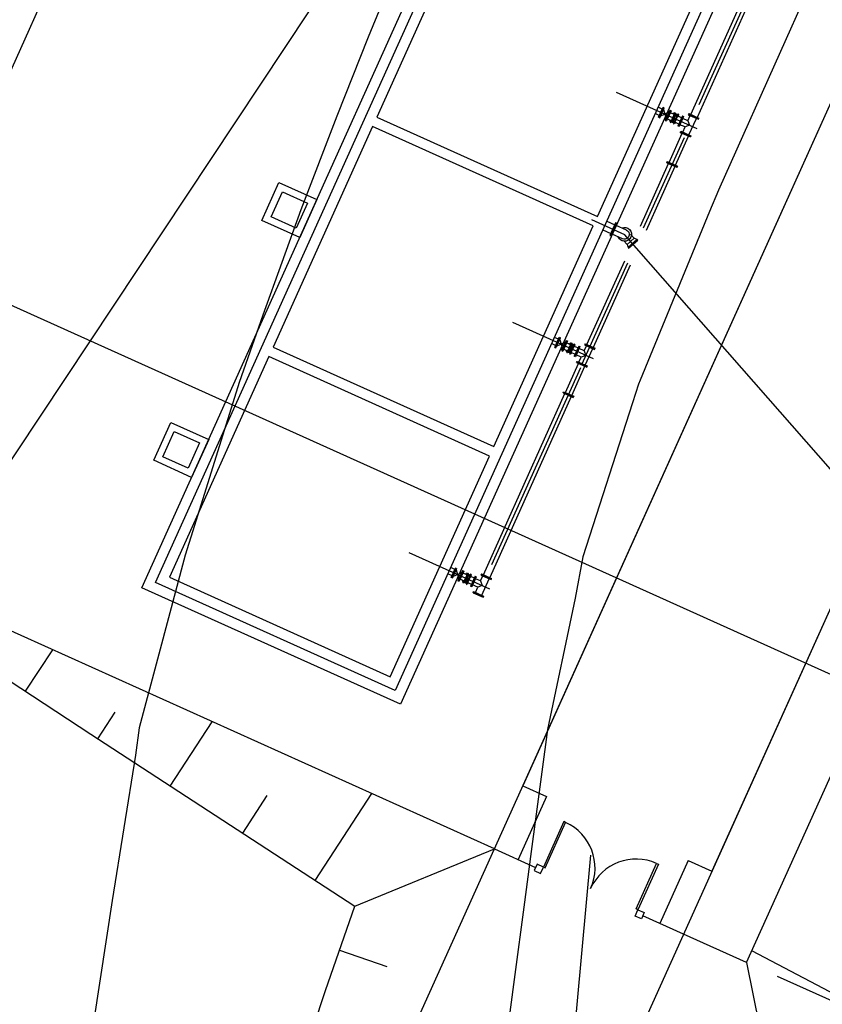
# Model space of a CAD drawing. Header units: millimetres. Extents: x 196436 to 199900, y 8705373 to 8708636.
# Tile 221 of 238: x 199517 to 199540, y 8707616 to 8707645. Entities that reach past the tile are written whole.
import ezdxf

# ---------------------------------------------------------------- set-up
doc = ezdxf.new("R2010")
doc.units = ezdxf.units.MM
doc.header["$LTSCALE"] = 5
doc.linetypes.add('DASHDOT', pattern=[1, 0.5, -0.25, 0, -0.25])
for name, color, linetype in [('$CURVAS1', 30, 'Continuous'), ('$CURVAS2', 40, 'Continuous'), ('BAR-EIXOS', 7, 'DASHDOT'), ('BAR-PECAS', 2, 'Continuous'), ('DIM', 7, 'Continuous'), ('ESTRUTURA', 5, 'Continuous'), ('FLANGE', 9, 'Continuous'), ('INTECPTOR', 6, 'Continuous'), ('LAGOA', 3, 'Continuous'), ('LCHAMADA', 3, 'Continuous'), ('MF', 2, 'Continuous'), ('REDE', 22, 'Continuous'), ('TER-BERMA', 4, 'Continuous'), ('TER-COTAS', 7, 'Continuous'), ('TER-OFFSET', 3, 'Continuous'), ('TER-OFFSET-LINHA', 7, 'Continuous'), ('TUBULACAO', 2, 'Continuous')]:
    doc.layers.add(name, color=color, linetype=linetype)
doc.styles.add('ROMANS', font='romans.shx', dxfattribs={"width": 0.85})
doc.dimstyles.new('COTA-500-EXTERNA', dxfattribs={"dimtxt": 2, "dimasz": 1.5, "dimexe": 0, "dimexo": 3, "dimgap": 0.5, "dimtad": 1, "dimzin": 4, "dimdsep": 46, "dimtxsty": 'ROMANS', "dimblk1": 'DOT1', "dimblk2": 'DOT1', "dimsah": 1, "dimcen": 0.2, "dimclrd": 256, "dimclre": 256, "dimclrt": 2, "dimadec": 0, "dimazin": 0, "dimtfac": 1, "dimtix": 1, "dimtmove": 2, "dimatfit": 3, "dimldrblk": 'DOT1', "dimfxl": 0, "dimtvp": 0.025, "dimtolj": 1, "dimtzin": 4, "dimlwd": -1, "dimlwe": -1, "dimarcsym": 0})

# ---------------------------------------------------------------- blocks, each defined once
blk = doc.blocks.new('A$C662D22B9')
at = {"color": 7}
for points in [[(0, 0), (0, 120), (120, 120), (120, 0)], [(20, 20), (20, 100), (100, 100), (100, 20)]]:
    blk.add_lwpolyline(points, close=True, dxfattribs=at)
blk = doc.blocks.new('DOT1')
for q in [(0, 3.36), (0, -3.36)]:
    blk.add_line((0, 0), q)
at = {"linetype": 'ByBlock'}
blk.add_line((0, 0), (-1.2, 0), dxfattribs=at)
at = {"color": 0, "linetype": 'ByBlock', "const_width": 0.36}
blk.add_lwpolyline([(-0.18, 0, 1), (0.18, 0, 1)], format="xyb", close=True, dxfattribs=at)
blk = doc.blocks.new('*D79')
at = {"layer": 'Defpoints', "color": 0}
for p in [(199200.589, 8707769.175, -1), (199537.808, 8707617.643, -1), (199520.526, 8707579.286)]:
    blk.add_point(p, dxfattribs=at)
at = {"layer": 'DIM'}
for p, q in [((199199.357, 8707766.44), (199183.459, 8707731.153)), ((199184.826, 8707730.537), (199519.158, 8707579.903)), ((199536.576, 8707614.908), (199520.526, 8707579.286))]:
    blk.add_line(p, q, dxfattribs=at)
at = {"layer": 'DIM', "xscale": 1.5, "yscale": 1.5, "zscale": 1.5}
for p, rotation in [((199183.459, 8707731.153), 155.7458953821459), ((199520.526, 8707579.286), 335.7458953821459)]:
    blk.add_blockref('DOT1', p, dxfattribs=dict(at, rotation=rotation))
at = {"layer": 'DIM', "color": 2, "insert": (199356.132, 8707656.328), "char_height": 2, "attachment_point": 5, "rotation": 335.7459, "style": 'ROMANS'}
blk.add_mtext('\\A1;369.70', dxfattribs=at)
blk = doc.blocks.new('*D80')
at = {"layer": 'Defpoints', "color": 0}
for p in [(199537.808, 8707617.643, -1), (199556.52, 8707575.905, -1), (199551.713, 8707565.235)]:
    blk.add_point(p, dxfattribs=at)
at = {"layer": 'DIM'}
for p, q in [((199536.576, 8707614.908), (199520.526, 8707579.286)), ((199521.894, 8707578.67), (199550.345, 8707565.851)), ((199555.288, 8707573.17), (199551.713, 8707565.235))]:
    blk.add_line(p, q, dxfattribs=at)
at = {"layer": 'DIM', "xscale": 1.5, "yscale": 1.5, "zscale": 1.5}
for p, rotation in [((199520.526, 8707579.286), 155.7458953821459), ((199551.713, 8707565.235), 335.7458953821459)]:
    blk.add_blockref('DOT1', p, dxfattribs=dict(at, rotation=rotation))
at = {"layer": 'DIM', "color": 2, "insert": (199536.736, 8707573.628), "char_height": 2, "attachment_point": 5, "rotation": 335.7459, "style": 'ROMANS'}
blk.add_mtext('\\A1;34.21', dxfattribs=at)
blk = doc.blocks.new('*D81')
at = {"layer": 'Defpoints', "color": 0}
for p in [(199629.982, 8707853.205, -1), (199160.458, 8707754.352, -1), (199553.968, 8707587.887), (199556.52, 8707575.905, -1), (199556.52, 8707575.905, -1)]:
    blk.add_point(p, dxfattribs=at)
at = {"layer": 'DIM'}
blk.add_arc((199556.52, 8707575.905), 12.251, 82.1817, 148.7264, dxfattribs=at)
at = {"layer": 'DIM', "xscale": 1.5, "yscale": 1.5, "zscale": 1.5}
for p, rotation in [((199559.658, 8707587.748), 348.6719272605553), ((199545.35, 8707580.938), 242.2361372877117)]:
    blk.add_blockref('DOT1', p, dxfattribs=dict(at, rotation=rotation))
at = {"layer": 'DIM', "color": 2, "insert": (199550.61, 8707588.321), "char_height": 2, "attachment_point": 5, "rotation": 25.454, "style": 'ROMANS'}
blk.add_mtext('\\A1;81°', dxfattribs=at)
blk = doc.blocks.new('*D82')
at = {"layer": 'Defpoints', "color": 0}
for p in [(199276.71, 8708012.372, -1), (199629.982, 8707853.205, -1), (199629.982, 8707853.205, -1), (199611.205, 8707850.27), (199556.52, 8707575.905, -1)]:
    blk.add_point(p, dxfattribs=at)
at = {"layer": 'DIM'}
blk.add_arc((199629.982, 8707853.205), 19.004, 160.2694, 250.6387, dxfattribs=at)
at = {"layer": 'DIM', "xscale": 1.5, "yscale": 1.5, "zscale": 1.5}
for p, rotation in [((199612.655, 8707861.011), 68.00762625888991), ((199625.115, 8707834.834), 342.9004382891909)]:
    blk.add_blockref('DOT1', p, dxfattribs=dict(at, rotation=rotation))
at = {"layer": 'DIM', "color": 2, "insert": (199614.177, 8707845.681), "char_height": 2, "attachment_point": 5, "rotation": 295.454, "style": 'ROMANS'}
blk.add_mtext('\\A1;99°', dxfattribs=at)
blk = doc.blocks.new('*D87')
at = {"layer": 'Defpoints', "color": 0}
for p in [(199276.71, 8708012.372, -1), (199175.31, 8707765.043), (199160.458, 8707754.352, -1), (199160.458, 8707754.352, -1), (199556.52, 8707575.905, -1)]:
    blk.add_point(p, dxfattribs=at)
at = {"layer": 'DIM'}
blk.add_arc((199160.458, 8707754.352), 18.3, 340.4437, 61.0481, dxfattribs=at)
at = {"layer": 'DIM', "xscale": 1.5, "yscale": 1.5, "zscale": 1.5}
for p, rotation in [((199167.975, 8707771.037), 153.3969975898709), ((199177.142, 8707746.835), 248.0947931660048)]:
    blk.add_blockref('DOT1', p, dxfattribs=dict(at, rotation=rotation))
at = {"layer": 'DIM', "color": 2, "insert": (199178.974, 8707761.366), "char_height": 2, "attachment_point": 5, "rotation": 290.7459, "style": 'ROMANS'}
blk.add_mtext('\\A1;90°', dxfattribs=at)
blk = doc.blocks.new('*D88')
at = {"layer": 'Defpoints', "color": 0}
for p in [(199535.804, 8707618.143, -1), (199526.594, 8707589.388, -1), (199536.758, 8707584.809)]:
    blk.add_point(p, dxfattribs=at)
at = {"layer": 'DIM'}
for p, q in [((199538.539, 8707616.911), (199549.082, 8707612.161)), ((199548.466, 8707610.793), (199537.374, 8707586.176)), ((199529.329, 8707588.156), (199536.758, 8707584.809))]:
    blk.add_line(p, q, dxfattribs=at)
at = {"layer": 'DIM', "xscale": 1.5, "yscale": 1.5, "zscale": 1.5}
for p, rotation in [((199549.082, 8707612.161), 65.74589538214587), ((199536.758, 8707584.809), 245.7458953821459)]:
    blk.add_blockref('DOT1', p, dxfattribs=dict(at, rotation=rotation))
at = {"layer": 'DIM', "color": 2, "insert": (199541.552, 8707599.101), "char_height": 2, "attachment_point": 5, "rotation": 65.7459, "style": 'ROMANS'}
blk.add_mtext('\\A1;30.00', dxfattribs=at)
blk = doc.blocks.new('*D91')
at = {"layer": 'Defpoints', "color": 0}
for p in [(199566.412, 8707681.13), (199577.837, 8707675.982), (199537.657, 8707617.308)]:
    blk.add_point(p, dxfattribs=at)
at = {"layer": 'TER-COTAS'}
for p, q in [((199569.147, 8707679.897), (199577.837, 8707675.982)), ((199549.698, 8707613.528), (199577.221, 8707674.615)), ((199540.392, 8707616.076), (199549.082, 8707612.161))]:
    blk.add_line(p, q, dxfattribs=at)
at = {"layer": 'TER-COTAS', "xscale": 1.5, "yscale": 1.5, "zscale": 1.5}
for p, rotation in [((199577.837, 8707675.982), 65.74589538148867), ((199549.082, 8707612.161), 245.7458953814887)]:
    blk.add_blockref('DOT1', p, dxfattribs=dict(at, rotation=rotation))
at = {"layer": 'TER-COTAS', "color": 2, "insert": (199562.092, 8707644.688), "char_height": 2, "attachment_point": 5, "rotation": 65.7459, "style": 'ROMANS'}
blk.add_mtext('\\A1;70.00', dxfattribs=at)

msp = doc.modelspace()

# ---------------------------------------------------------------- linework, layer by layer
at = {"layer": '$CURVAS1'}
msp.add_polyline3d([(199540.028, 8707673.564, 705), (199537.838, 8707669.022, 705), (199537.565, 8707668.458, 705), (199535.479, 8707664.032, 705), (199535.13, 8707663.293, 705), (199533.179, 8707659.042, 705), (199532.728, 8707658.06, 705), (199530.945, 8707654.052, 705), (199530.368, 8707652.746, 705), (199528.784, 8707649.061, 705), (199528.055, 8707647.333, 705), (199526.713, 8707644.07, 705), (199525.808, 8707641.788, 705), (199524.762, 8707639.079, 705), (199523.666, 8707636.032, 705), (199522.982, 8707634.086, 705), (199521.688, 8707629.942, 705), (199521.422, 8707629.093, 705), (199520.662, 8707626.226, 705), (199520.089, 8707624.099, 705), (199519.981, 8707623.305, 705), (199519.31, 8707619.102, 705), (199518.783, 8707615.64, 705)], dxfattribs=at)
at = {"layer": '$CURVAS2'}
msp.add_polyline3d([(199541.124, 8707649.007, 706), (199539.214, 8707644.945, 706), (199538.802, 8707644.017, 706), (199536.845, 8707639.648, 706), (199536.583, 8707639.027, 706), (199534.576, 8707634.148, 706), (199534.532, 8707634.036, 706), (199534.358, 8707633.495, 706), (199532.918, 8707629.043, 706), (199532.702, 8707627.848, 706), (199531.897, 8707624.047, 706), (199531.409, 8707620.374, 706), (199531.233, 8707619.05, 706), (199530.94, 8707616.819, 706), (199530.57, 8707614.053, 706)], dxfattribs=at)
at = {"color": 9, "linetype": 'DASHDOT', "ltscale": 5}
msp.add_line((199533.17, 8707638.798, 1), (199534.127, 8707638.367, 1), dxfattribs=at)
at = {"color": 3}
for p, q in [((199533.612, 8707638.749, 1), (199533.844, 8707638.645, 1)), ((199533.499, 8707638.5, 1), (199533.732, 8707638.395, 1)), ((199533.87, 8707638.702, 1), (199533.706, 8707638.338, 1)), ((199533.89, 8707638.693, 1), (199533.726, 8707638.329, 1)), ((199533.726, 8707638.329, 1), (199533.89, 8707638.693, 1)), ((199533.746, 8707638.319, 1), (199533.91, 8707638.684, 1)), ((199533.89, 8707638.693, 1), (199533.87, 8707638.702, 1)), ((199534.184, 8707638.492, 1), (199533.884, 8707638.627, 1)), ((199533.91, 8707638.684, 1), (199533.89, 8707638.693, 1)), ((199533.706, 8707638.338, 1), (199533.726, 8707638.329, 1)), ((199533.726, 8707638.329, 1), (199533.746, 8707638.319, 1)), ((199534.071, 8707638.242, 1), (199533.772, 8707638.377, 1))]:
    msp.add_line(p, q, dxfattribs=at)
at = {"color": 3, "extrusion": (1.45595e-16, 4.11047e-16, -1)}
for major_axis, start_param, end_param in [((-0.2, 0.008), 1.139971, 5.913949), ((-0.137, 0.005), 1.956164, 5.097757)]:
    msp.add_ellipse((199534.127, 8707638.367, 1), major_axis=major_axis, ratio=1, start_param=start_param, end_param=end_param, dxfattribs=at)
at = {"layer": 'BAR-EIXOS', "color": 9, "ltscale": 2.5}
for p, q in [((199538.847, 8707647.814, 1), (199535.889, 8707641.249, 1)), ((199533.887, 8707642.479, 1), (199536.217, 8707641.429, 1)), ((199535.848, 8707641.158, 1), (199534.67, 8707638.544, 1)), ((199534.212, 8707637.535, 1), (199532.887, 8707634.595, 1)), ((199530.888, 8707635.823, 1), (199533.219, 8707634.773, 1)), ((199532.849, 8707634.503, 1), (199529.891, 8707627.938, 1)), ((199527.892, 8707629.166, 1), (199530.223, 8707628.116, 1))]:
    msp.add_line(p, q, dxfattribs=at)
at = {"layer": 'BAR-PECAS'}
for p, q in [((199534.098, 8707638.193, 1), (199534.202, 8707638.074, 1)), ((199534.494, 8707638.216, 1), (199534.229, 8707637.983, 1)), ((199534.481, 8707638.217, 1), (199534.23, 8707637.996, 1)), ((199534.304, 8707638.374, 1), (199534.408, 8707638.254, 1))]:
    msp.add_line(p, q, dxfattribs=at)
at = {"layer": 'BAR-PECAS', "elevation": 1}
msp.add_lwpolyline([(199534.242, 8707637.968), (199534.507, 8707638.201), (199534.494, 8707638.216), (199534.481, 8707638.217, 0.181063), (199534.408, 8707638.254), (199534.202, 8707638.074, 0.181063), (199534.23, 8707637.996), (199534.229, 8707637.983)], format="xyb", close=True, dxfattribs=at)
at = {"layer": 'DIM', "color": 1, "elevation": 1}
msp.add_lwpolyline([(199383.825, 8707696.051), (199647.818, 8707577.108)], dxfattribs=at)
at = {"layer": 'ESTRUTURA', "color": 9, "elevation": 1}
msp.add_lwpolyline([(199540.012, 8707652.223), (199527.647, 8707624.78), (199520.171, 8707628.148), (199532.535, 8707655.591)], close=True, dxfattribs=at)
at = {"layer": 'ESTRUTURA', "color": 2, "elevation": 1}
for points in [[(199539.615, 8707652.073), (199527.497, 8707625.177), (199520.568, 8707628.298), (199532.686, 8707655.195)], [(199526.962, 8707641.76), (199533.344, 8707638.885), (199536.219, 8707645.267), (199529.837, 8707648.142)], [(199530.345, 8707632.229), (199533.221, 8707638.611), (199526.838, 8707641.487), (199523.963, 8707635.104)], [(199527.346, 8707625.573), (199530.222, 8707631.955), (199523.84, 8707634.831), (199520.964, 8707628.449)]]:
    msp.add_lwpolyline(points, close=True, dxfattribs=at)
at = {"layer": 'FLANGE', "color": 7}
for p, q in [((199535.109, 8707641.753, 1), (199535.24, 8707642.045, 1)), ((199535.126, 8707641.745, 1), (199535.258, 8707642.037, 1)), ((199535.144, 8707641.737, 1), (199535.275, 8707642.029, 1)), ((199535.24, 8707642.045, 1), (199535.275, 8707642.029, 1)), ((199535.437, 8707641.956, 1), (199535.306, 8707641.664, 1)), ((199535.454, 8707641.948, 1), (199535.323, 8707641.656, 1)), ((199535.471, 8707641.94, 1), (199535.34, 8707641.649, 1)), ((199535.109, 8707641.753, 1), (199535.144, 8707641.737, 1)), ((199535.306, 8707641.664, 1), (199535.34, 8707641.649, 1)), ((199535.803, 8707641.791, 1), (199535.671, 8707641.499, 1)), ((199535.819, 8707641.784, 1), (199535.687, 8707641.492, 1)), ((199535.835, 8707641.777, 1), (199535.703, 8707641.485, 1)), ((199535.803, 8707641.791, 1), (199535.835, 8707641.777, 1)), ((199535.984, 8707641.859, 1), (199535.97, 8707641.827, 1)), ((199535.97, 8707641.827, 1), (199536.262, 8707641.696, 1)), ((199535.977, 8707641.843, 1), (199536.269, 8707641.712, 1)), ((199535.984, 8707641.859, 1), (199536.276, 8707641.728, 1)), ((199536.262, 8707641.696, 1), (199536.276, 8707641.728, 1)), ((199535.74, 8707641.317, 1), (199535.754, 8707641.349, 1)), ((199535.74, 8707641.317, 1), (199536.032, 8707641.185, 1)), ((199535.747, 8707641.333, 1), (199536.039, 8707641.201, 1)), ((199535.754, 8707641.349, 1), (199536.046, 8707641.217, 1)), ((199536.046, 8707641.217, 1), (199536.032, 8707641.185, 1)), ((199535.349, 8707640.44, 1), (199535.363, 8707640.472, 1)), ((199535.356, 8707640.456, 1), (199535.648, 8707640.324, 1)), ((199535.363, 8707640.472, 1), (199535.655, 8707640.341, 1)), ((199535.349, 8707640.44, 1), (199535.64, 8707640.308, 1)), ((199535.655, 8707640.341, 1), (199535.64, 8707640.308, 1)), ((199532.11, 8707635.097, 1), (199532.241, 8707635.389, 1)), ((199532.127, 8707635.089, 1), (199532.259, 8707635.381, 1)), ((199532.145, 8707635.081, 1), (199532.276, 8707635.373, 1)), ((199532.241, 8707635.389, 1), (199532.276, 8707635.373, 1)), ((199532.11, 8707635.097, 1), (199532.145, 8707635.081, 1)), ((199532.438, 8707635.3, 1), (199532.307, 8707635.008, 1)), ((199532.455, 8707635.292, 1), (199532.324, 8707635.001, 1)), ((199532.473, 8707635.285, 1), (199532.341, 8707634.993, 1)), ((199532.804, 8707635.135, 1), (199532.673, 8707634.844, 1)), ((199532.82, 8707635.128, 1), (199532.689, 8707634.836, 1)), ((199532.836, 8707635.121, 1), (199532.705, 8707634.829, 1)), ((199532.804, 8707635.135, 1), (199532.836, 8707635.121, 1)), ((199532.986, 8707635.204, 1), (199532.971, 8707635.171, 1)), ((199532.971, 8707635.171, 1), (199533.263, 8707635.04, 1)), ((199532.979, 8707635.188, 1), (199533.27, 8707635.056, 1)), ((199532.986, 8707635.204, 1), (199533.277, 8707635.072, 1)), ((199533.263, 8707635.04, 1), (199533.277, 8707635.072, 1)), ((199532.307, 8707635.008, 1), (199532.341, 8707634.993, 1)), ((199532.741, 8707634.661, 1), (199532.756, 8707634.693, 1)), ((199532.741, 8707634.661, 1), (199533.033, 8707634.529, 1)), ((199532.748, 8707634.677, 1), (199533.04, 8707634.545, 1)), ((199532.756, 8707634.693, 1), (199533.047, 8707634.562, 1)), ((199533.047, 8707634.562, 1), (199533.033, 8707634.529, 1)), ((199532.35, 8707633.784, 1), (199532.364, 8707633.816, 1)), ((199532.35, 8707633.784, 1), (199532.642, 8707633.653, 1)), ((199532.357, 8707633.8, 1), (199532.649, 8707633.669, 1)), ((199532.364, 8707633.816, 1), (199532.656, 8707633.685, 1)), ((199532.656, 8707633.685, 1), (199532.642, 8707633.653, 1)), ((199529.114, 8707628.44, 1), (199529.246, 8707628.732, 1)), ((199529.132, 8707628.432, 1), (199529.263, 8707628.724, 1)), ((199529.149, 8707628.424, 1), (199529.281, 8707628.716, 1)), ((199529.443, 8707628.643, 1), (199529.311, 8707628.351, 1)), ((199529.46, 8707628.635, 1), (199529.328, 8707628.344, 1)), ((199529.477, 8707628.628, 1), (199529.345, 8707628.336, 1)), ((199529.99, 8707628.547, 1), (199529.976, 8707628.514, 1)), ((199529.976, 8707628.514, 1), (199530.267, 8707628.383, 1)), ((199529.983, 8707628.53, 1), (199530.275, 8707628.399, 1)), ((199529.99, 8707628.547, 1), (199530.282, 8707628.415, 1)), ((199529.311, 8707628.351, 1), (199529.345, 8707628.336, 1)), ((199529.808, 8707628.478, 1), (199529.677, 8707628.187, 1)), ((199529.824, 8707628.471, 1), (199529.693, 8707628.179, 1)), ((199529.841, 8707628.464, 1), (199529.709, 8707628.172, 1)), ((199529.808, 8707628.478, 1), (199529.841, 8707628.464, 1)), ((199530.267, 8707628.383, 1), (199530.282, 8707628.415, 1)), ((199529.746, 8707628.004, 1), (199529.76, 8707628.036, 1)), ((199529.746, 8707628.004, 1), (199530.037, 8707627.872, 1)), ((199529.753, 8707628.02, 1), (199530.045, 8707627.888, 1)), ((199529.76, 8707628.036, 1), (199530.052, 8707627.905, 1)), ((199530.052, 8707627.905, 1), (199530.037, 8707627.872, 1))]:
    msp.add_line(p, q, dxfattribs=at)
at = {"layer": 'FLANGE', "color": 3}
for p, q in [((199535.437, 8707641.956, 1), (199535.471, 8707641.94, 1)), ((199532.438, 8707635.3, 1), (199532.473, 8707635.285, 1)), ((199529.443, 8707628.643, 1), (199529.477, 8707628.628, 1))]:
    msp.add_line(p, q, dxfattribs=at)
at = {"layer": 'FLANGE'}
for p, q in [((199535.703, 8707641.485, 1), (199535.671, 8707641.499, 1)), ((199532.705, 8707634.829, 1), (199532.673, 8707634.844, 1)), ((199529.709, 8707628.172, 1), (199529.677, 8707628.187, 1))]:
    msp.add_line(p, q, dxfattribs=at)
at = {"layer": 'LAGOA', "color": 3}
for p, q in [((199539.06, 8707693.453, 1), (199510.305, 8707629.632, 1)), ((199537.657, 8707617.308, 1), (199566.412, 8707681.13, 1))]:
    msp.add_line(p, q, dxfattribs=at)
at = {"layer": 'LCHAMADA'}
for points, elevation in [([(199508.067, 8707619.294), (199529.939, 8707652.264)], 1), ([(199483.151, 8707553.637), (199527.042, 8707553.637), (199533.156, 8707620.41)], 705)]:
    msp.add_lwpolyline(points, dxfattribs=dict(at, elevation=elevation))
at = {"layer": 'MF'}
for p, q in [((199557.804, 8707681.498, 1), (199531.185, 8707622.418, 1)), ((199563.274, 8707679.034, 1), (199536.655, 8707619.953, 1)), ((199531.185, 8707622.418, 1), (199531.868, 8707622.11, 1)), ((199531.868, 8707622.11, 1), (199531.047, 8707620.287, 1)), ((199535.971, 8707620.261, 1), (199535.15, 8707618.438, 1)), ((199535.971, 8707620.261, 1), (199536.655, 8707619.953, 1))]:
    msp.add_line(p, q, dxfattribs=at)
at = {"layer": 'MF', "color": 7, "elevation": 1}
for points in [[(199531.831, 8707620.043), (199532.424, 8707621.358), (199532.372, 8707621.382), (199531.779, 8707620.066)], [(199534.463, 8707618.857), (199535.056, 8707620.173), (199535.107, 8707620.149), (199534.515, 8707618.834)]]:
    msp.add_lwpolyline(points, close=True, dxfattribs=at)
at = {"layer": 'MF'}
msp.add_lwpolyline([(199530.363, 8707620.595), (199531.556, 8707620.057)], dxfattribs=at)
at = {"layer": 'MF', "elevation": 1}
for points in [[(199531.779, 8707620.066), (199531.597, 8707620.148), (199531.515, 8707619.966), (199531.697, 8707619.884)], [(199534.515, 8707618.834), (199534.697, 8707618.752), (199534.615, 8707618.569), (199534.432, 8707618.651)]]:
    msp.add_lwpolyline(points, close=True, dxfattribs=at)
msp.add_lwpolyline([(199535.834, 8707618.13), (199534.656, 8707618.66)], dxfattribs=at)
at = {"layer": 'MF', "color": 9}
for centre, start, end in [((199531.831, 8707620.043, 1), 335.7544, 65.7479), ((199534.463, 8707618.857, 1), 65.7438, 155.7374)]:
    msp.add_arc(centre, 1.443, start, end, dxfattribs=at)
at = {"layer": 'REDE', "color": 5}
msp.add_lwpolyline([(198633.3, 8707060.151), (198633.818, 8707059.633), (198692.175, 8707069.245), (198892.622, 8707092.876), (199000.571, 8707088.22), (199039.374, 8707097.894), (199088.059, 8707123.486), (199179.076, 8707187.139), (199350.335, 8707277.958), (199489.56, 8707356.837), (199526.737, 8707384.241), (199539.368, 8707464.745), (199543.124, 8707487.748), (199553.064, 8707543.49), (199562.79, 8707595.634), (199564.724, 8707603.473), (199534.127, 8707638.367)], dxfattribs=at)
at = {"layer": 'TER-BERMA'}
for p, q in [((199570.75, 8707695.627, 1), (199527.618, 8707599.895, 1)), ((199539.06, 8707693.453, 1), (199510.305, 8707629.632, 1)), ((199559.118, 8707684.416, 1), (199522.147, 8707602.36, 1)), ((199537.657, 8707617.308, 1), (199566.412, 8707681.13, 1)), ((199537.657, 8707617.308, 1), (199566.412, 8707681.13, 1)), ((199530.363, 8707620.595, 1), (199510.305, 8707629.632, 1)), ((199537.657, 8707617.308, 1), (199535.834, 8707618.13, 1))]:
    msp.add_line(p, q, dxfattribs=at)
at = {"layer": 'TER-COTAS'}
msp.add_line((199537.657, 8707617.308, 1), (199538.748, 8707611.847, 0.472), dxfattribs=at)
at = {"layer": 'TER-OFFSET'}
for p, q in [((199510.234, 8707629.475), (199518.695, 8707623.909)), ((199518.695, 8707623.909), (199526.325, 8707618.935))]:
    msp.add_line(p, q, dxfattribs=at)
at = {"layer": 'TER-OFFSET', "flags": 128}
msp.add_lwpolyline([(199520.058, 8707590.996), (199519.907, 8707596.099), (199521.076, 8707602.842), (199522.328, 8707606.954), (199525.479, 8707616.503), (199526.325, 8707618.935)], dxfattribs=at)
at = {"layer": 'TER-OFFSET-LINHA', "flags": 128}
for points in [[(199516.807, 8707625.151), (199517.594, 8707626.347)], [(199518.896, 8707623.777), (199519.396, 8707624.544)], [(199520.99, 8707622.412), (199522.202, 8707624.271)], [(199523.085, 8707621.047), (199523.797, 8707622.139)], [(199525.179, 8707619.682), (199526.816, 8707622.192)], [(199526.325, 8707618.935), (199530.363, 8707620.595)], [(199525.884, 8707617.666), (199527.25, 8707617.191)], [(199543.253, 8707614.787), (199537.808, 8707617.643)]]:
    msp.add_lwpolyline(points, dxfattribs=at)
at = {"layer": 'TUBULACAO', "color": 7}
for p, q in [((199536.042, 8707641.833, 1), (199538.402, 8707647.071, 1)), ((199538.583, 8707646.989, 1), (199536.225, 8707641.751, 1)), ((199535.215, 8707641.99, 1), (199535.096, 8707642.044, 1)), ((199535.178, 8707641.796, 1), (199535.412, 8707641.901, 1)), ((199535.25, 8707641.974, 1), (199535.33, 8707641.719, 1)), ((199535.547, 8707641.841, 1), (199535.447, 8707641.886, 1)), ((199535.586, 8707641.884, 1), (199535.458, 8707641.6, 1)), ((199535.603, 8707641.876, 1), (199535.476, 8707641.592, 1)), ((199535.528, 8707641.856, 1), (199535.538, 8707641.878, 1)), ((199535.538, 8707641.878, 1), (199535.559, 8707641.868, 1)), ((199535.563, 8707641.877, 1), (199535.545, 8707641.838, 1)), ((199535.579, 8707641.87, 1), (199535.563, 8707641.877, 1)), ((199535.586, 8707641.884, 1), (199535.603, 8707641.876, 1)), ((199535.133, 8707641.807, 1), (199535.014, 8707641.861, 1)), ((199535.464, 8707641.658, 1), (199535.365, 8707641.703, 1)), ((199535.441, 8707641.662, 1), (199535.431, 8707641.64, 1)), ((199535.431, 8707641.64, 1), (199535.452, 8707641.631, 1)), ((199535.462, 8707641.653, 1), (199535.441, 8707641.662, 1)), ((199535.448, 8707641.622, 1), (199535.466, 8707641.661, 1)), ((199535.464, 8707641.615, 1), (199535.448, 8707641.622, 1)), ((199535.468, 8707641.623, 1), (199535.452, 8707641.631, 1)), ((199535.476, 8707641.592, 1), (199535.458, 8707641.6, 1)), ((199535.478, 8707641.645, 1), (199535.462, 8707641.653, 1)), ((199535.482, 8707641.654, 1), (199535.464, 8707641.615, 1)), ((199535.466, 8707641.661, 1), (199535.482, 8707641.654, 1)), ((199535.55, 8707641.587, 1), (199535.486, 8707641.615, 1)), ((199535.559, 8707641.609, 1), (199535.496, 8707641.637, 1)), ((199535.499, 8707641.643, 1), (199535.562, 8707641.614, 1)), ((199535.549, 8707641.846, 1), (199535.528, 8707641.856, 1)), ((199535.53, 8707641.629, 1), (199535.612, 8707641.811, 1)), ((199535.667, 8707641.847, 1), (199535.539, 8707641.564, 1)), ((199535.545, 8707641.838, 1), (199535.562, 8707641.83, 1)), ((199535.565, 8707641.839, 1), (199535.549, 8707641.846, 1)), ((199535.685, 8707641.839, 1), (199535.557, 8707641.556, 1)), ((199535.575, 8707641.861, 1), (199535.559, 8707641.868, 1)), ((199535.562, 8707641.83, 1), (199535.579, 8707641.87, 1)), ((199535.564, 8707641.57, 1), (199535.581, 8707641.609, 1)), ((199535.593, 8707641.593, 1), (199535.577, 8707641.601, 1)), ((199535.597, 8707641.602, 1), (199535.58, 8707641.563, 1)), ((199535.581, 8707641.825, 1), (199535.644, 8707641.797, 1)), ((199535.581, 8707641.609, 1), (199535.597, 8707641.602, 1)), ((199535.647, 8707641.802, 1), (199535.583, 8707641.831, 1)), ((199535.657, 8707641.824, 1), (199535.593, 8707641.853, 1)), ((199535.696, 8707641.554, 1), (199535.596, 8707641.599, 1)), ((199535.678, 8707641.825, 1), (199535.661, 8707641.786, 1)), ((199535.661, 8707641.786, 1), (199535.677, 8707641.778, 1)), ((199535.681, 8707641.787, 1), (199535.665, 8707641.794, 1)), ((199535.685, 8707641.839, 1), (199535.667, 8707641.847, 1)), ((199535.691, 8707641.809, 1), (199535.674, 8707641.816, 1)), ((199535.677, 8707641.778, 1), (199535.695, 8707641.818, 1)), ((199535.695, 8707641.818, 1), (199535.678, 8707641.825, 1)), ((199535.778, 8707641.736, 1), (199535.678, 8707641.781, 1)), ((199535.958, 8707641.655, 1), (199535.81, 8707641.722, 1)), ((199535.958, 8707641.655, 1), (199536.025, 8707641.802, 1)), ((199535.958, 8707641.655, 1), (199536.008, 8707641.523, 1)), ((199535.991, 8707641.242, 1), (199536.207, 8707641.72, 1)), ((199535.539, 8707641.564, 1), (199535.557, 8707641.556, 1)), ((199535.58, 8707641.563, 1), (199535.564, 8707641.57, 1)), ((199535.584, 8707641.571, 1), (199535.567, 8707641.579, 1)), ((199535.876, 8707641.473, 1), (199535.728, 8707641.539, 1)), ((199535.809, 8707641.324, 1), (199535.876, 8707641.473, 1)), ((199536.008, 8707641.523, 1), (199535.876, 8707641.473, 1)), ((199535.418, 8707640.447, 1), (199535.795, 8707641.292, 1)), ((199535.599, 8707640.366, 1), (199535.977, 8707641.21, 1)), ((199534.589, 8707638.608, 1), (199535.403, 8707640.415, 1)), ((199535.585, 8707640.334, 1), (199534.751, 8707638.481, 1)), ((199533.04, 8707635.179, 1), (199534.131, 8707637.599, 1)), ((199534.293, 8707637.472, 1), (199533.224, 8707635.096, 1)), ((199532.217, 8707635.334, 1), (199532.097, 8707635.388, 1)), ((199532.135, 8707635.152, 1), (199532.015, 8707635.206, 1)), ((199532.179, 8707635.14, 1), (199532.414, 8707635.245, 1)), ((199532.252, 8707635.318, 1), (199532.332, 8707635.063, 1)), ((199532.466, 8707635.003, 1), (199532.366, 8707635.048, 1)), ((199532.548, 8707635.185, 1), (199532.448, 8707635.23, 1)), ((199532.587, 8707635.228, 1), (199532.459, 8707634.945, 1)), ((199532.605, 8707635.22, 1), (199532.477, 8707634.937, 1)), ((199532.529, 8707635.2, 1), (199532.539, 8707635.222, 1)), ((199532.55, 8707635.191, 1), (199532.529, 8707635.2, 1)), ((199532.532, 8707634.973, 1), (199532.614, 8707635.155, 1)), ((199532.539, 8707635.222, 1), (199532.56, 8707635.213, 1)), ((199532.668, 8707635.192, 1), (199532.54, 8707634.908, 1)), ((199532.564, 8707635.221, 1), (199532.547, 8707635.182, 1)), ((199532.547, 8707635.182, 1), (199532.563, 8707635.175, 1)), ((199532.567, 8707635.183, 1), (199532.55, 8707635.191, 1)), ((199532.686, 8707635.184, 1), (199532.558, 8707634.9, 1)), ((199532.577, 8707635.205, 1), (199532.56, 8707635.213, 1)), ((199532.563, 8707635.175, 1), (199532.58, 8707635.214, 1)), ((199532.58, 8707635.214, 1), (199532.564, 8707635.221, 1)), ((199532.582, 8707635.169, 1), (199532.645, 8707635.141, 1)), ((199532.648, 8707635.147, 1), (199532.585, 8707635.175, 1)), ((199532.587, 8707635.228, 1), (199532.605, 8707635.22, 1)), ((199532.658, 8707635.169, 1), (199532.594, 8707635.197, 1)), ((199532.68, 8707635.169, 1), (199532.662, 8707635.13, 1)), ((199532.662, 8707635.13, 1), (199532.678, 8707635.123, 1)), ((199532.682, 8707635.131, 1), (199532.666, 8707635.139, 1)), ((199532.686, 8707635.184, 1), (199532.668, 8707635.192, 1)), ((199532.692, 8707635.153, 1), (199532.676, 8707635.161, 1)), ((199532.678, 8707635.123, 1), (199532.696, 8707635.162, 1)), ((199532.696, 8707635.162, 1), (199532.68, 8707635.169, 1)), ((199532.779, 8707635.081, 1), (199532.68, 8707635.126, 1)), ((199532.96, 8707634.999, 1), (199532.812, 8707635.066, 1)), ((199532.96, 8707634.999, 1), (199533.026, 8707635.147, 1)), ((199532.993, 8707634.586, 1), (199533.208, 8707635.065, 1)), ((199532.442, 8707635.006, 1), (199532.432, 8707634.984, 1)), ((199532.432, 8707634.984, 1), (199532.453, 8707634.975, 1)), ((199532.463, 8707634.997, 1), (199532.442, 8707635.006, 1)), ((199532.449, 8707634.966, 1), (199532.467, 8707635.005, 1)), ((199532.466, 8707634.959, 1), (199532.449, 8707634.966, 1)), ((199532.469, 8707634.968, 1), (199532.453, 8707634.975, 1)), ((199532.477, 8707634.937, 1), (199532.459, 8707634.945, 1)), ((199532.479, 8707634.99, 1), (199532.463, 8707634.997, 1)), ((199532.483, 8707634.998, 1), (199532.466, 8707634.959, 1)), ((199532.467, 8707635.005, 1), (199532.483, 8707634.998, 1)), ((199532.551, 8707634.931, 1), (199532.487, 8707634.96, 1)), ((199532.561, 8707634.953, 1), (199532.497, 8707634.982, 1)), ((199532.5, 8707634.987, 1), (199532.563, 8707634.959, 1)), ((199532.54, 8707634.908, 1), (199532.558, 8707634.9, 1)), ((199532.565, 8707634.914, 1), (199532.582, 8707634.953, 1)), ((199532.581, 8707634.907, 1), (199532.565, 8707634.914, 1)), ((199532.585, 8707634.916, 1), (199532.569, 8707634.923, 1)), ((199532.595, 8707634.938, 1), (199532.579, 8707634.945, 1)), ((199532.599, 8707634.946, 1), (199532.581, 8707634.907, 1)), ((199532.582, 8707634.953, 1), (199532.599, 8707634.946, 1)), ((199532.697, 8707634.898, 1), (199532.597, 8707634.943, 1)), ((199532.877, 8707634.817, 1), (199532.729, 8707634.884, 1)), ((199532.81, 8707634.668, 1), (199532.877, 8707634.817, 1)), ((199533.01, 8707634.867, 1), (199532.877, 8707634.817, 1)), ((199532.96, 8707634.999, 1), (199533.01, 8707634.867, 1)), ((199532.419, 8707633.792, 1), (199532.796, 8707634.636, 1)), ((199532.6, 8707633.71, 1), (199532.978, 8707634.554, 1)), ((199530.045, 8707628.522, 1), (199532.405, 8707633.76, 1)), ((199532.586, 8707633.678, 1), (199530.228, 8707628.439, 1)), ((199529.139, 8707628.495, 1), (199529.02, 8707628.549, 1)), ((199529.221, 8707628.677, 1), (199529.102, 8707628.731, 1)), ((199529.183, 8707628.483, 1), (199529.418, 8707628.588, 1)), ((199529.256, 8707628.661, 1), (199529.336, 8707628.406, 1)), ((199529.552, 8707628.528, 1), (199529.452, 8707628.573, 1)), ((199529.591, 8707628.571, 1), (199529.463, 8707628.288, 1)), ((199529.609, 8707628.563, 1), (199529.481, 8707628.28, 1)), ((199529.534, 8707628.543, 1), (199529.544, 8707628.565, 1)), ((199529.555, 8707628.534, 1), (199529.534, 8707628.543, 1)), ((199529.536, 8707628.316, 1), (199529.618, 8707628.498, 1)), ((199529.544, 8707628.565, 1), (199529.565, 8707628.556, 1)), ((199529.673, 8707628.535, 1), (199529.545, 8707628.251, 1)), ((199529.569, 8707628.564, 1), (199529.551, 8707628.525, 1)), ((199529.551, 8707628.525, 1), (199529.567, 8707628.518, 1)), ((199529.571, 8707628.526, 1), (199529.555, 8707628.534, 1)), ((199529.69, 8707628.527, 1), (199529.563, 8707628.243, 1)), ((199529.581, 8707628.548, 1), (199529.565, 8707628.556, 1)), ((199529.567, 8707628.518, 1), (199529.585, 8707628.557, 1)), ((199529.585, 8707628.557, 1), (199529.569, 8707628.564, 1)), ((199529.586, 8707628.512, 1), (199529.65, 8707628.484, 1)), ((199529.652, 8707628.49, 1), (199529.589, 8707628.518, 1)), ((199529.591, 8707628.571, 1), (199529.609, 8707628.563, 1)), ((199529.662, 8707628.512, 1), (199529.599, 8707628.54, 1)), ((199529.684, 8707628.512, 1), (199529.666, 8707628.473, 1)), ((199529.69, 8707628.527, 1), (199529.673, 8707628.535, 1)), ((199529.696, 8707628.496, 1), (199529.68, 8707628.504, 1)), ((199529.683, 8707628.466, 1), (199529.7, 8707628.505, 1)), ((199529.7, 8707628.505, 1), (199529.684, 8707628.512, 1)), ((199529.964, 8707628.342, 1), (199530.03, 8707628.49, 1)), ((199529.47, 8707628.346, 1), (199529.37, 8707628.391, 1)), ((199529.446, 8707628.349, 1), (199529.437, 8707628.327, 1)), ((199529.437, 8707628.327, 1), (199529.458, 8707628.318, 1)), ((199529.467, 8707628.34, 1), (199529.446, 8707628.349, 1)), ((199529.454, 8707628.309, 1), (199529.471, 8707628.348, 1)), ((199529.47, 8707628.302, 1), (199529.454, 8707628.309, 1)), ((199529.474, 8707628.311, 1), (199529.458, 8707628.318, 1)), ((199529.481, 8707628.28, 1), (199529.463, 8707628.288, 1)), ((199529.484, 8707628.333, 1), (199529.467, 8707628.34, 1)), ((199529.488, 8707628.341, 1), (199529.47, 8707628.302, 1)), ((199529.471, 8707628.348, 1), (199529.488, 8707628.341, 1)), ((199529.555, 8707628.274, 1), (199529.492, 8707628.303, 1)), ((199529.565, 8707628.296, 1), (199529.502, 8707628.325, 1)), ((199529.504, 8707628.33, 1), (199529.568, 8707628.302, 1)), ((199529.545, 8707628.251, 1), (199529.563, 8707628.243, 1)), ((199529.569, 8707628.257, 1), (199529.587, 8707628.296, 1)), ((199529.585, 8707628.25, 1), (199529.569, 8707628.257, 1)), ((199529.589, 8707628.259, 1), (199529.573, 8707628.266, 1)), ((199529.599, 8707628.281, 1), (199529.583, 8707628.288, 1)), ((199529.603, 8707628.289, 1), (199529.585, 8707628.25, 1)), ((199529.587, 8707628.296, 1), (199529.603, 8707628.289, 1)), ((199529.702, 8707628.241, 1), (199529.602, 8707628.286, 1)), ((199529.666, 8707628.473, 1), (199529.683, 8707628.466, 1)), ((199529.686, 8707628.474, 1), (199529.67, 8707628.482, 1)), ((199529.784, 8707628.424, 1), (199529.684, 8707628.469, 1)), ((199529.882, 8707628.16, 1), (199529.734, 8707628.227, 1)), ((199529.964, 8707628.342, 1), (199529.816, 8707628.409, 1)), ((199530.014, 8707628.21, 1), (199529.882, 8707628.16, 1)), ((199529.964, 8707628.342, 1), (199530.014, 8707628.21, 1)), ((199529.997, 8707627.929, 1), (199530.213, 8707628.408, 1)), ((199529.815, 8707628.011, 1), (199529.882, 8707628.16, 1))]:
    msp.add_line(p, q, dxfattribs=at)

# ---------------------------------------------------------------- block references
at = {"layer": 'INTECPTOR', "color": 1, "xscale": 0.009999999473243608, "yscale": 0.00999999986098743, "zscale": 0.01000000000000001, "rotation": 65.74589637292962}
for p in [(199524.735, 8707638.278, 1), (199521.609, 8707631.339, 1)]:
    msp.add_blockref('A$C662D22B9', p, dxfattribs=at)

# ---------------------------------------------------------------- dimensions: what is measured, and where the dimension line sits
at = {"layer": 'DIM'}
for base, line1, line2, picture, middle in [((199175.31, 8707765.043), ((199160.458, 8707754.352), (199276.71, 8708012.372)), ((199160.458, 8707754.352), (199556.52, 8707575.905)), '*D87', (199178.974, 8707761.366, 1)), ((199611.205, 8707850.27), ((199276.71, 8708012.372), (199629.982, 8707853.205)), ((199556.52, 8707575.905), (199629.982, 8707853.205)), '*D82', (199614.177, 8707845.681, 1)), ((199553.968, 8707587.887), ((199556.52, 8707575.905), (199629.982, 8707853.205)), ((199160.458, 8707754.352), (199556.52, 8707575.905)), '*D81', (199550.61, 8707588.321, 1))]:
    dim = msp.add_angular_dim_2l(base=base, line1=line1, line2=line2, dimstyle='COTA-500-EXTERNA', dxfattribs=at)
    dim.commit()
    dim.dimension.update_dxf_attribs({"geometry": picture, "text_midpoint": middle})
dim = msp.add_linear_dim(base=(199520.526, 8707579.286, 1), p1=(199200.589, 8707769.175), p2=(199537.808, 8707617.643), angle=335.7459, dimstyle='COTA-500-EXTERNA', dxfattribs=at)
dim.commit()
dim.dimension.update_dxf_attribs({"geometry": '*D79', "text_midpoint": (199356.132, 8707656.328, 1), "dimtype": 160})
for base, p1, p2, angle, picture, middle in [((199536.758, 8707584.809, 1), (199535.804, 8707618.143), (199526.594, 8707589.388), 65.7459, '*D88', (199541.552, 8707599.101, 1)), ((199551.713, 8707565.235, 1), (199537.808, 8707617.643), (199556.52, 8707575.905), 335.7459, '*D80', (199536.736, 8707573.628, 1))]:
    dim = msp.add_linear_dim(base=base, p1=p1, p2=p2, angle=angle, dimstyle='COTA-500-EXTERNA', dxfattribs=at)
    dim.commit()
    dim.dimension.update_dxf_attribs({"geometry": picture, "text_midpoint": middle})
at = {"layer": 'TER-COTAS'}
dim = msp.add_linear_dim(base=(199577.837, 8707675.982, 1), p1=(199537.657, 8707617.308, 1), p2=(199566.412, 8707681.13, 1), angle=65.7459, dimstyle='COTA-500-EXTERNA', dxfattribs=at)
dim.commit()
dim.dimension.update_dxf_attribs({"geometry": '*D91', "text_midpoint": (199562.092, 8707644.688, 1)})

doc.saveas('drawing.dxf')
